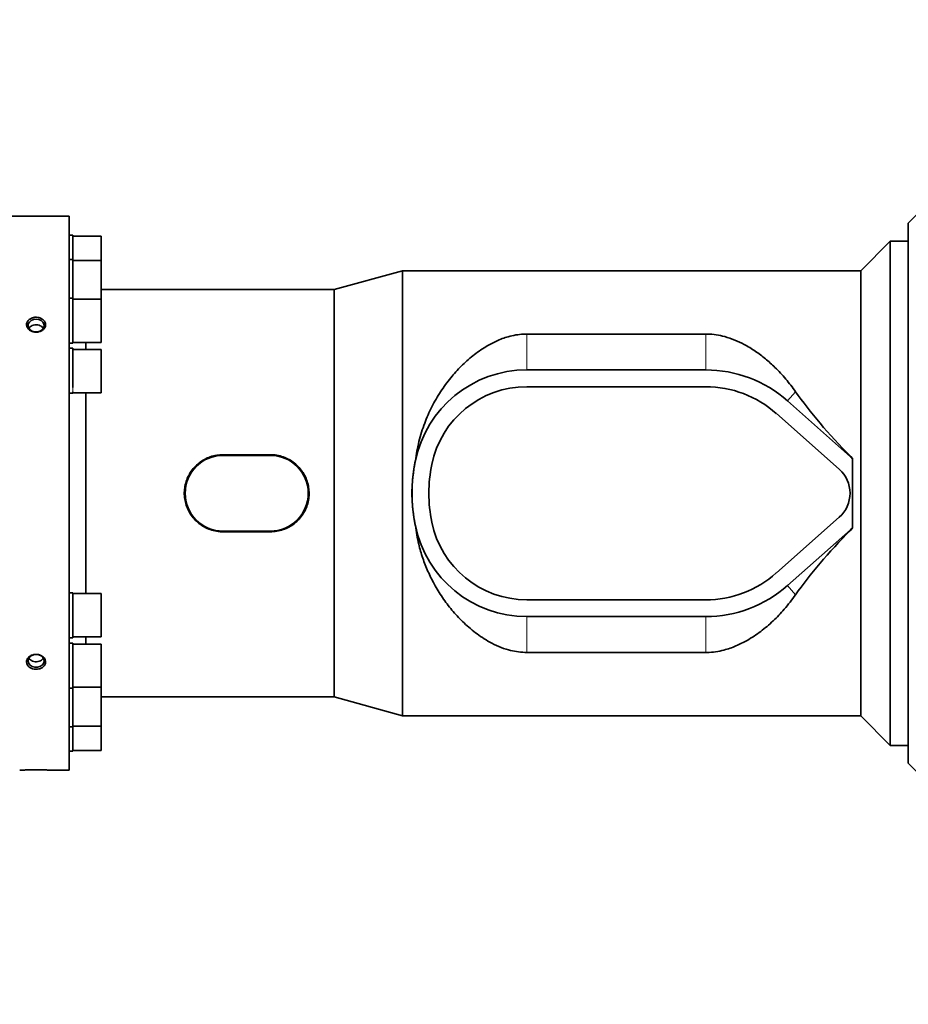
# Model space of a CAD drawing. Header units: millimetres. Extents: x 0 to 11920, y 0 to 8400.
# Tile 15 of 58: x 1890 to 2266, y 5172 to 5588. Entities that reach past the tile are written whole.
import ezdxf

# ---------------------------------------------------------------- set-up
doc = ezdxf.new("R2010")
doc.units = ezdxf.units.MM
doc.header["$LTSCALE"] = 20
doc.styles.add('SLDTEXTSTYLE0', font='TXT', dxfattribs={"width": 0.605})
doc.dimstyles.new('SLDDIMSTYLE0', dxfattribs={"dimtxt": 70, "dimasz": 70, "dimexe": 0, "dimexo": 0.0625, "dimgap": 17.5, "dimtad": 1, "dimdec": 1, "dimrnd": 1e-09, "dimzin": 12, "dimdsep": 46, "dimtxsty": 'SLDTEXTSTYLE0', "dimsah": 1, "dimcen": 0.09, "dimadec": 0, "dimazin": 3, "dimtfac": 1, "dimtofl": 0, "dimtmove": 0, "dimatfit": 3, "dimfxl": 1, "dimfrac": 2, "dimtolj": 1, "dimtzin": 12, "dimarcsym": 0})

# ---------------------------------------------------------------- blocks, each defined once
blk = doc.blocks.new('_D_3')
at = {"color": 7, "linetype": 'Continuous', "lineweight": 0}
for p, q in [((2549.54, 5583.88), (2549.54, 4969.36)), ((1337.04, 5416.71), (1337.04, 4969.36)), ((2549.54, 4999.36), (1337.04, 4999.36))]:
    blk.add_line(p, q, dxfattribs=at)
at = {"color": 7, "linetype": 'Continuous', "lineweight": 18}
for points in [[(1337.04, 4999.36), (1407.04, 4989.36), (1407.04, 5009.36)], [(2549.54, 4999.36), (2479.54, 5009.36), (2479.54, 4989.36)]]:
    blk.add_solid(points, dxfattribs=at)
at = {"color": 7, "linetype": 'Continuous', "lineweight": 18, "insert": (1796.25, 5089.6), "char_height": 70, "attachment_point": 1, "style": 'SLDTEXTSTYLE0'}
blk.add_mtext('1212,5', dxfattribs=at)
blk = doc.blocks.new('_D_9')
at = {"color": 7, "linetype": 'Continuous', "lineweight": 0}
for p, q in [((1117.04, 5284.88), (1117.04, 4839.81)), ((2835.54, 5251.91), (2835.54, 4839.81)), ((2835.54, 4869.81), (1117.04, 4869.81))]:
    blk.add_line(p, q, dxfattribs=at)
at = {"color": 7, "linetype": 'Continuous', "lineweight": 18}
for points in [[(1117.04, 4869.81), (1187.04, 4859.81), (1187.04, 4879.81)], [(2835.54, 4869.81), (2765.54, 4879.81), (2765.54, 4859.81)]]:
    blk.add_solid(points, dxfattribs=at)
at = {"color": 7, "linetype": 'Continuous', "lineweight": 18, "insert": (1829.25, 4960.05), "char_height": 70, "attachment_point": 1, "style": 'SLDTEXTSTYLE0'}
blk.add_mtext('1718,5', dxfattribs=at)
blk = doc.blocks.new('_D_10')
at = {"color": 7, "linetype": 'Continuous', "lineweight": 0}
for p, q in [((2905.54, 5490.91), (2905.54, 4712.82)), ((1118.04, 5283.88), (1118.04, 4712.82)), ((2905.54, 4742.82), (1118.04, 4742.82))]:
    blk.add_line(p, q, dxfattribs=at)
at = {"color": 7, "linetype": 'Continuous', "lineweight": 18}
for centre, start, end in [((1972.18, 4796.53), 153.4349, 206.5651), ((2051.41, 4796.53), 333.4349, 26.5651)]:
    blk.add_arc(centre, 120.11, start, end, dxfattribs=at)
for points in [[(1118.04, 4742.82), (1188.04, 4732.82), (1188.04, 4752.82)], [(2905.54, 4742.82), (2835.54, 4752.82), (2835.54, 4732.82)]]:
    blk.add_solid(points, dxfattribs=at)
at = {"color": 7, "linetype": 'Continuous', "lineweight": 18, "insert": (1864.75, 4833.05), "char_height": 70, "attachment_point": 1, "style": 'SLDTEXTSTYLE0'}
blk.add_mtext('1787,5', dxfattribs=at)

msp = doc.modelspace()

# ---------------------------------------------------------------- linework, layer by layer
at = {"color": 7, "linetype": 'Continuous', "lineweight": 35}
for p, q in [((2279.04, 5515.38), (2265.54, 5501.88)), ((1911.04, 5504.88), (1885.04, 5504.88)), ((1911.04, 5504.88), (1911.04, 5387.88)), ((2265.54, 5501.88), (2265.54, 5273.88)), ((1912.54, 5496.87), (1911.04, 5496.87)), ((1912.54, 5496.87), (1912.54, 5486.58)), ((1924.54, 5496.51), (1912.54, 5496.51)), ((1924.54, 5486.22), (1924.54, 5496.51)), ((2258.04, 5494.38), (2245.54, 5481.88)), ((2265.54, 5494.38), (2258.04, 5494.38)), ((2258.04, 5281.38), (2258.04, 5494.38)), ((1912.54, 5486.58), (1911.04, 5486.58)), ((1912.54, 5486.58), (1912.54, 5470.21)), ((1924.54, 5486.22), (1912.54, 5486.22)), ((1924.54, 5469.85), (1924.54, 5486.22)), ((2051.89, 5481.88), (2023.04, 5473.88)), ((2245.54, 5481.88), (2051.89, 5481.88)), ((2051.89, 5481.88), (2051.89, 5293.88)), ((2245.54, 5481.88), (2245.54, 5293.88)), ((2023.04, 5473.88), (1924.54, 5473.88)), ((2023.04, 5473.88), (2023.04, 5301.88)), ((1912.54, 5470.21), (1911.04, 5470.21)), ((1912.54, 5470.21), (1912.54, 5451.21)), ((1924.54, 5469.85), (1912.54, 5469.85)), ((1924.54, 5451.58), (1924.54, 5469.85)), ((2180.04, 5455.12), (2104.45, 5455.12)), ((1911.04, 5451.21), (1912.54, 5451.21)), ((1912.54, 5449.2), (1911.04, 5449.2)), ((1912.54, 5451.58), (1924.54, 5451.58)), ((1912.54, 5449.2), (1912.54, 5432.58)), ((1924.54, 5448.52), (1912.54, 5448.52)), ((1918.03, 5451.58), (1918.03, 5448.52)), ((1924.54, 5430.25), (1924.54, 5448.52)), ((2180.04, 5439.98), (2104.45, 5439.98)), ((2180.04, 5432.88), (2104.45, 5432.88)), ((1911.04, 5430.2), (1912.54, 5430.2)), ((1912.54, 5430.71), (1912.54, 5430.2)), ((1912.54, 5430.25), (1924.54, 5430.25)), ((1918.03, 5430.25), (1918.03, 5387.88)), ((2241.2, 5403.3), (2214.59, 5426.88)), ((2236.5, 5397.99), (2209.89, 5421.56)), ((1996.04, 5404.17), (1976.04, 5404.17)), ((1996.04, 5403.88), (1976.04, 5403.88)), ((2242.13, 5402.55), (2241.31, 5403.42)), ((2242.13, 5402.55), (2242.04, 5402.51)), ((2242.04, 5401.56), (2242.04, 5402.51)), ((2057.33, 5401.56), (2057.32, 5401.5)), ((2242.04, 5374.21), (2242.04, 5401.56)), ((1911.04, 5387.88), (1911.04, 5270.88)), ((1918.03, 5387.88), (1918.03, 5345.52)), ((2209.89, 5354.2), (2236.5, 5377.78)), ((2057.32, 5374.26), (2057.33, 5374.21)), ((2241.31, 5372.34), (2242.13, 5373.21)), ((2242.04, 5373.25), (2242.04, 5374.21)), ((2242.13, 5373.21), (2242.04, 5373.25)), ((1976.04, 5371.88), (1996.04, 5371.88)), ((1976.04, 5371.6), (1996.04, 5371.6)), ((2214.59, 5348.89), (2241.2, 5372.46)), ((1912.54, 5345.88), (1911.04, 5345.88)), ((1912.54, 5345.88), (1912.54, 5326.88)), ((1924.54, 5345.52), (1912.54, 5345.52)), ((1924.54, 5327.25), (1924.54, 5345.52)), ((2104.45, 5342.88), (2180.04, 5342.88)), ((2104.45, 5335.78), (2180.04, 5335.78)), ((1912.54, 5327.25), (1924.54, 5327.25)), ((1918.03, 5327.25), (1918.03, 5324.18)), ((1911.04, 5326.88), (1912.54, 5326.88)), ((1912.54, 5324.55), (1911.04, 5324.55)), ((1912.54, 5324.55), (1912.54, 5305.55)), ((1924.54, 5324.18), (1912.54, 5324.18)), ((1924.54, 5305.91), (1924.54, 5324.18)), ((2104.45, 5320.64), (2180.04, 5320.64)), ((1911.04, 5305.55), (1912.54, 5305.55)), ((1912.54, 5305.91), (1924.54, 5305.91)), ((1912.54, 5305.55), (1912.54, 5289.18)), ((1924.54, 5289.55), (1924.54, 5305.91)), ((1924.54, 5301.88), (2023.04, 5301.88)), ((2023.04, 5301.88), (2051.89, 5293.88)), ((2051.89, 5293.88), (2245.54, 5293.88)), ((2245.54, 5293.88), (2258.04, 5281.38)), ((1912.54, 5289.55), (1924.54, 5289.55)), ((1924.54, 5279.26), (1924.54, 5289.55)), ((1911.04, 5289.18), (1912.54, 5289.18)), ((1912.54, 5289.18), (1912.54, 5278.89)), ((2258.04, 5281.38), (2265.54, 5281.38)), ((1911.04, 5278.89), (1912.54, 5278.89)), ((1912.54, 5279.26), (1924.54, 5279.26)), ((2265.54, 5273.88), (2279.04, 5260.38)), ((1903.95, 5270.88), (1911.04, 5270.88))]:
    msp.add_line(p, q, dxfattribs=at)
at = {"color": 8, "linetype": 'Continuous', "lineweight": 18}
for p, q in [((2104.45, 5455.12), (2104.45, 5439.98)), ((2180.04, 5455.12), (2180.04, 5439.98)), ((2218.03, 5430.76), (2214.59, 5426.88)), ((1976.04, 5404.17), (1976.04, 5403.88)), ((1996.04, 5404.17), (1996.04, 5403.88)), ((2241.31, 5403.42), (2241.2, 5403.3)), ((2057.32, 5401.5), (2057.32, 5401.5)), ((2057.32, 5374.26), (2057.32, 5374.26)), ((1976.04, 5371.6), (1976.04, 5371.88)), ((1996.04, 5371.6), (1996.04, 5371.88)), ((2241.31, 5372.34), (2241.2, 5372.46)), ((2218.03, 5345.01), (2214.59, 5348.89)), ((2104.45, 5320.64), (2104.45, 5335.78)), ((2180.04, 5320.64), (2180.04, 5335.78))]:
    msp.add_line(p, q, dxfattribs=at)
at = {"color": 7, "linetype": 'Continuous', "lineweight": 35, "flags": 128}
for points in [[(1897.04, 5461.42), (1895.94, 5461.28), (1894.96, 5460.86), (1894.2, 5460.2), (1893.75, 5459.39), (1893.66, 5458.5), (1893.93, 5457.64), (1894.54, 5456.9), (1895.43, 5456.35), (1896.48, 5456.07), (1897.6, 5456.07), (1898.66, 5456.35), (1899.55, 5456.9), (1900.16, 5457.64), (1900.43, 5458.5), (1900.34, 5459.39), (1899.89, 5460.2), (1899.13, 5460.86), (1898.15, 5461.28), (1897.04, 5461.42)], [(1897.04, 5319.73), (1895.94, 5319.59), (1894.96, 5319.17), (1894.2, 5318.51), (1893.75, 5317.7), (1893.66, 5316.81), (1893.93, 5315.95), (1894.54, 5315.21), (1895.43, 5314.66), (1896.48, 5314.38), (1897.6, 5314.38), (1898.66, 5314.66), (1899.55, 5315.21), (1900.16, 5315.95), (1900.43, 5316.81), (1900.34, 5317.7), (1899.89, 5318.51), (1899.13, 5319.17), (1898.15, 5319.59), (1897.04, 5319.73)]]:
    msp.add_lwpolyline(points, dxfattribs=at)
at = {"color": 7, "linetype": 'Continuous', "lineweight": 35}
for centre, radius, start, end in [((2104.45, 5391.88), 48.1, 90, 168.3964), ((2180.04, 5387.88), 52.1, 48.4588, 90), ((2104.45, 5391.88), 41, 90, 168.463), ((2180.04, 5387.88), 45, 48.4588, 90), ((1976.04, 5387.88), 16, 90, 270), ((1996.04, 5387.88), 16, 270, 90), ((2227.54, 5387.88), 20.6, 45.2606, 48.4588), ((2124.04, 5387.88), 68.1, 168.463, 191.537), ((2104.45, 5391.88), 48.1, 168.3964, 168.463), ((2124.04, 5387.88), 61, 168.463, 191.537), ((2227.54, 5387.88), 13.5, 311.5412, 48.4588), ((2104.45, 5383.88), 48.1, 191.537, 191.6036), ((2104.45, 5383.88), 48.1, 191.6036, 270), ((2104.45, 5383.88), 41, 191.537, 270), ((2227.54, 5387.88), 20.6, 311.5412, 314.7394), ((2180.04, 5387.88), 45, 270, 311.5412), ((2180.04, 5387.88), 52.1, 270, 311.5412)]:
    msp.add_arc(centre, radius, start, end, dxfattribs=at)
for centre, major_axis, ratio, start_param, end_param in [((2336.34, 5387.88), (129.39, -85.14), 0.307843, 3.801196, 4.108721), ((2293.59, 5387.88), (0, 94), 0.554309, 1.41412, 1.424802), ((2237.17, 5387.88), (0, 94), 0.052408, 4.566394, 4.858384), ((2293.59, 5387.88), (0, 94), 0.554309, 1.716791, 1.727473), ((2336.34, 5387.88), (129.39, 85.14), 0.307843, 2.174464, 2.481989)]:
    msp.add_ellipse(centre, major_axis=major_axis, ratio=ratio, start_param=start_param, end_param=end_param, dxfattribs=at)
for points, knots in [([(1900.08, 5461.15), (1899.79, 5461.37), (1899.17, 5461.82), (1897.93, 5462.19), (1896.55, 5462.24), (1895.21, 5461.94), (1894.08, 5461.31), (1893.3, 5460.42), (1892.96, 5459.39), (1893.07, 5458.32), (1893.61, 5457.34), (1894.53, 5456.55), (1895.74, 5456.04), (1897.1, 5455.86), (1898.47, 5456.07), (1899.68, 5456.63), (1900.58, 5457.48), (1901.07, 5458.5), (1901.1, 5459.56), (1900.74, 5460.48), (1900.27, 5460.95), (1900.08, 5461.15)], [0, 0, 0, 0, 0.047403, 0.101312, 0.15593, 0.210908, 0.265706, 0.319837, 0.373072, 0.425594, 0.477934, 0.530701, 0.584284, 0.638697, 0.693617, 0.74853, 0.802911, 0.856428, 0.909128, 0.961457, 1, 1, 1, 1]), ([(1897.04, 5459.03), (1896.66, 5459), (1895.89, 5458.95), (1894.9, 5458.49), (1894.24, 5457.99), (1894.06, 5457.61), (1894.02, 5457.52)], [0, 0, 0, 0, 0.301294, 0.602585, 0.903962, 1, 1, 1, 1]), ([(1900.04, 5457.56), (1899.93, 5457.73), (1899.65, 5458.18), (1898.84, 5458.68), (1897.91, 5458.99), (1897.28, 5459.02), (1897.04, 5459.03)], [0, 0, 0, 0, 0.196106, 0.501893, 0.807734, 1, 1, 1, 1]), ([(2104.45, 5455.12), (2103.99, 5455.11), (2102.41, 5455.09), (2099.74, 5454.77), (2095.84, 5453.89), (2091.54, 5452.26), (2086.55, 5449.57), (2081.55, 5446.05), (2076.64, 5441.63), (2072.09, 5436.56), (2067.91, 5430.84), (2064.2, 5424.44), (2061.09, 5417.4), (2058.64, 5409.78), (2057.77, 5404.3), (2057.33, 5401.56)], [0, 0, 0, 0, 0.016904, 0.057653, 0.098451, 0.166231, 0.234193, 0.323759, 0.413648, 0.503358, 0.600349, 0.697591, 0.794489, 0.897268, 1, 1, 1, 1]), ([(2218.03, 5430.76), (2216.68, 5432.58), (2213.98, 5436.23), (2209.66, 5440.8), (2205.33, 5444.71), (2201, 5447.97), (2196.65, 5450.61), (2192.35, 5452.65), (2188.4, 5454.02), (2184.51, 5454.85), (2181.78, 5455.11), (2180.29, 5455.12), (2180.04, 5455.12)], [0, 0, 0, 0, 0.1470138, 0.2940338, 0.4131826, 0.5324797, 0.6514446, 0.7443065, 0.8370184, 0.9112875, 0.9854568, 1, 1, 1, 1]), ([(1976.04, 5404.17), (1975.14, 5404.12), (1973.32, 5404.04), (1970.66, 5403.34), (1968.14, 5402.23), (1965.86, 5400.73), (1963.83, 5398.84), (1962.16, 5396.65), (1960.87, 5394.18), (1960.02, 5391.56), (1959.63, 5388.82), (1959.7, 5386.11), (1960.22, 5383.44), (1961.17, 5380.92), (1962.52, 5378.57), (1964.25, 5376.48), (1966.33, 5374.68), (1968.68, 5373.25), (1971.27, 5372.23), (1973.75, 5371.68), (1975.37, 5371.62), (1976.04, 5371.6)], [0, 0, 0, 0, 0.052563, 0.106663, 0.159224, 0.213282, 0.266348, 0.320943, 0.374135, 0.428918, 0.481241, 0.535126, 0.586709, 0.639769, 0.691724, 0.745131, 0.798063, 0.852509, 0.905756, 0.96058, 1, 1, 1, 1]), ([(1996.04, 5371.6), (1996.94, 5371.64), (1998.77, 5371.73), (2001.42, 5372.43), (2003.95, 5373.53), (2006.23, 5375.04), (2008.26, 5376.92), (2009.93, 5379.11), (2011.22, 5381.58), (2012.07, 5384.2), (2012.46, 5386.94), (2012.39, 5389.65), (2011.87, 5392.33), (2010.92, 5394.84), (2009.56, 5397.19), (2007.84, 5399.28), (2005.76, 5401.08), (2003.4, 5402.52), (2000.81, 5403.54), (1998.33, 5404.08), (1996.72, 5404.14), (1996.04, 5404.17)], [0, 0, 0, 0, 0.052563, 0.106663, 0.159224, 0.213282, 0.266348, 0.320943, 0.374135, 0.428918, 0.481241, 0.535126, 0.586709, 0.639769, 0.691724, 0.745131, 0.798063, 0.852509, 0.905756, 0.96058, 1, 1, 1, 1]), ([(2057.32, 5401.5), (2057.04, 5400.03), (2056.47, 5397.09), (2056.01, 5392.54), (2055.83, 5387.91), (2056, 5383.28), (2056.47, 5378.71), (2057.03, 5375.75), (2057.32, 5374.26)], [0, 0, 0, 0, 0.164236, 0.329591, 0.498554, 0.668791, 0.833821, 1, 1, 1, 1]), ([(2057.33, 5374.21), (2057.74, 5371.57), (2058.48, 5366.88), (2060.4, 5360.46), (2062.59, 5354.84), (2065.35, 5349.24), (2068.72, 5343.75), (2072.71, 5338.45), (2077.33, 5333.47), (2082.58, 5328.88), (2087.79, 5325.43), (2092.56, 5323.09), (2096.36, 5321.74), (2100.07, 5320.93), (2102.69, 5320.66), (2104.16, 5320.65), (2104.45, 5320.64)], [0, 0, 0, 0, 0.09878, 0.17568, 0.252788, 0.32974, 0.418516, 0.507507, 0.596311, 0.694237, 0.792035, 0.847894, 0.903655, 0.946538, 0.989364, 1, 1, 1, 1]), ([(2180.04, 5320.64), (2180.24, 5320.64), (2181.64, 5320.65), (2184.24, 5320.88), (2188.38, 5321.72), (2192.89, 5323.3), (2198.11, 5325.93), (2203.38, 5329.43), (2208.58, 5333.87), (2213.54, 5338.99), (2216.48, 5342.93), (2218.03, 5345.01)], [0, 0, 0, 0, 0.011491, 0.083223, 0.155039, 0.26752, 0.380301, 0.530585, 0.681414, 0.831961, 1, 1, 1, 1]), ([(1900.2, 5318.62), (1899.93, 5318.85), (1899.34, 5319.34), (1898.12, 5319.78), (1896.75, 5319.89), (1895.39, 5319.62), (1894.23, 5319.01), (1893.39, 5318.12), (1892.98, 5317.09), (1893.02, 5316.02), (1893.51, 5315.05), (1894.38, 5314.25), (1895.55, 5313.71), (1896.9, 5313.5), (1898.28, 5313.64), (1899.52, 5314.13), (1900.48, 5314.91), (1901.03, 5315.89), (1901.12, 5316.96), (1900.82, 5317.9), (1900.39, 5318.41), (1900.2, 5318.62)], [0, 0, 0, 0, 0.047445, 0.101225, 0.155754, 0.210712, 0.265569, 0.319819, 0.373182, 0.42578, 0.478107, 0.530781, 0.584236, 0.638543, 0.693419, 0.748367, 0.802852, 0.856501, 0.9093, 0.961644, 1, 1, 1, 1]), ([(1894.02, 5318.19), (1894.21, 5317.94), (1894.6, 5317.44), (1895.56, 5316.94), (1896.68, 5316.69), (1897.84, 5316.75), (1898.9, 5317.11), (1899.69, 5317.63), (1899.96, 5318.07), (1900.06, 5318.24)], [0, 0, 0, 0, 0.144914, 0.296746, 0.448579, 0.600351, 0.752097, 0.90389, 1, 1, 1, 1]), ([(1903.95, 5270.89), (1903.97, 5270.89), (1904.02, 5270.88), (1903.29, 5270.92), (1901.9, 5270.99), (1899.93, 5271.05), (1897.61, 5271.09), (1895.18, 5271.07), (1892.95, 5271.02), (1891.23, 5270.95), (1890.19, 5270.89), (1890.13, 5270.89), (1890.1, 5270.89)], [0, 0, 0, 0, 0.052131, 0.15482, 0.258532, 0.364846, 0.474076, 0.585335, 0.697051, 0.807467, 0.91515, 1, 1, 1, 1])]:
    msp.add_open_spline(points, degree=3, knots=knots, dxfattribs=at)
at = {"color": 8, "linetype": 'Continuous', "lineweight": 18}
msp.add_open_spline([(1912.54, 5432.58), (1912.54, 5432.18), (1912.54, 5431.4), (1912.54, 5430.94), (1912.54, 5430.71)], degree=3, dxfattribs=at)

# ---------------------------------------------------------------- dimensions: what is measured, and where the dimension line sits
at = {"color": 7, "linetype": 'Continuous', "lineweight": 18}
for base, p1, p2, picture, middle in [((1337.04, 4999.36), (2549.54, 5587.88), (1337.04, 5420.71), '_D_3', (1943.29, 4999.36)), ((1117.04, 4869.81), (2835.54, 5255.91), (1117.04, 5288.88), '_D_9', (1976.29, 4869.81))]:
    dim = msp.add_linear_dim(base=base, p1=p1, p2=p2, dimstyle='SLDDIMSTYLE0', dxfattribs=at)
    dim.commit()
    dim.dimension.update_dxf_attribs({"geometry": picture, "text_midpoint": middle, "dimtype": 160})
dim = msp.add_linear_dim(base=(1118.04, 4742.82), p1=(2905.54, 5494.91), p2=(1118.04, 5287.88), text='(<>)', dimstyle='SLDDIMSTYLE0', dxfattribs=at)
dim.commit()
dim.dimension.update_dxf_attribs({"geometry": '_D_10', "text_midpoint": (2011.79, 4742.82), "dimtype": 160})

doc.saveas('drawing.dxf')
